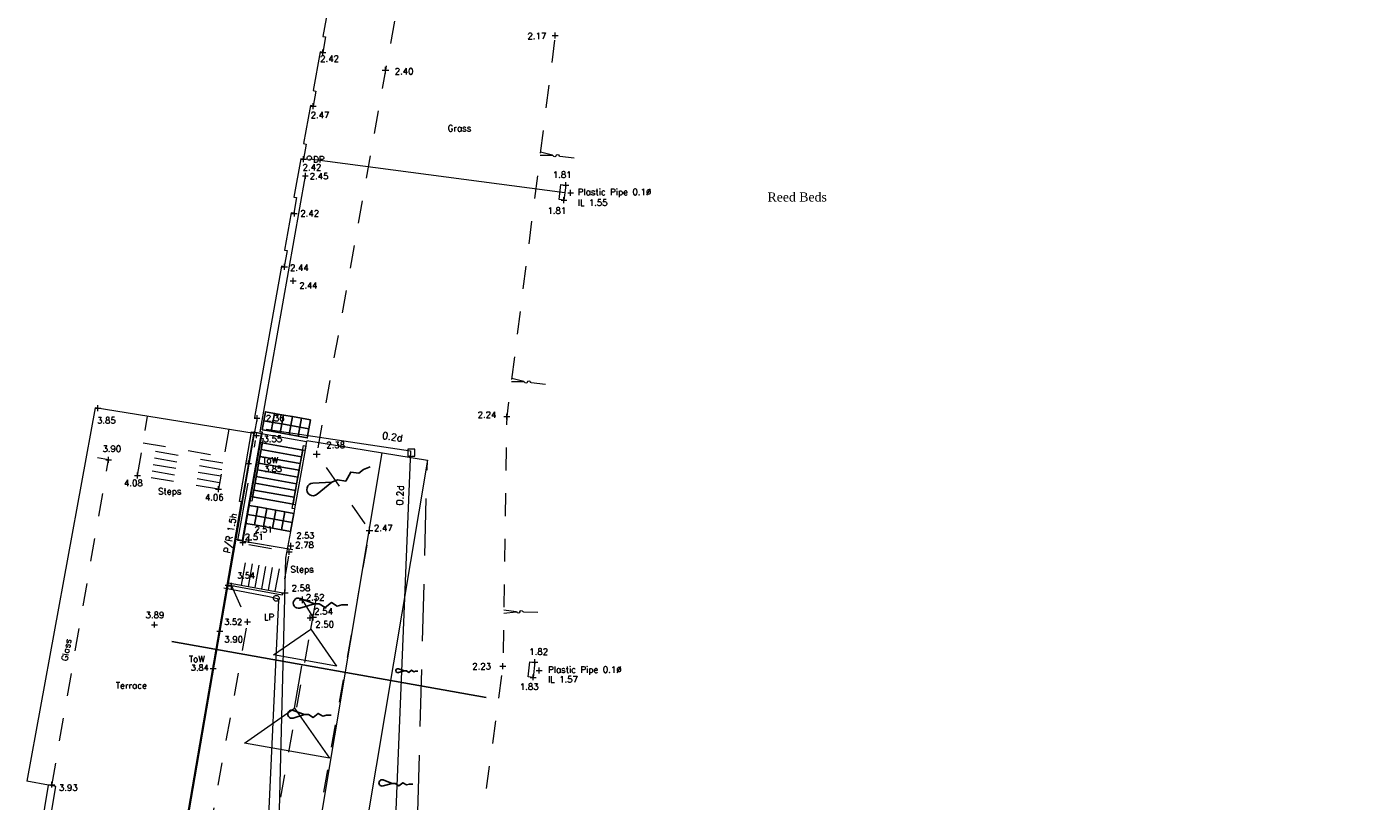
# Model space of a CAD drawing. Header units: metres. Extents: x 639013 to 639566, y 257273 to 257664.
# Tile 37 of 78: x 639322 to 639381, y 257446 to 257480. Entities that reach past the tile are written whole.
import ezdxf
from ezdxf.enums import TextEntityAlignment as Align
from ezdxf.lldxf.tags import DXFTag

# ---------------------------------------------------------------- set-up
doc = ezdxf.new("R2010")
doc.units = ezdxf.units.M
for name, pattern in [('65208756-SWE-ZZ-XX-M-C-0002-FC06T002$0$03', [3, 1, -1, 1]), ('65208756-SWE-ZZ-XX-M-C-0002-FC06T002$0$18', [13.5, 5, -1.6, 0.3, -1.6, 5]), ('65208756-SWE-ZZ-XX-M-C-0002-FC06T002$0$DIVIDE', [0.95, 0.38, -0.19, 0, -0.19, 0, -0.19]), ('65208756-SWE-ZZ-XX-M-C-0002-FC06T002$0$PHANTOM', [1.375, 0.625, -0.15, 0.15, -0.15, 0.15, -0.15]), ('65208756-SWE-ZZ-XX-M-C-2003-FC06Terrace&CarParkLayout$0$DASHED', [0.75, 0.5, -0.25])]:
    doc.linetypes.add(name, pattern=pattern)
for name, color, linetype, lineweight in [('65208756-SWE-ZZ-XX-M-C-0002-FC06T002$0$0not0', 253, 'Continuous', 0), ('65208756-SWE-ZZ-XX-M-C-0002-FC06T002$0$Service_Electric', 253, '65208756-SWE-ZZ-XX-M-C-0002-FC06T002$0$ELEC', 0), ('65208756-SWE-ZZ-XX-M-C-0002-FC06T002$0$Service_Fibre Optic', 253, '65208756-SWE-ZZ-XX-M-C-0002-FC06T002$0$PHANTOM', 0), ('65208756-SWE-ZZ-XX-M-C-0002-FC06T002$0$Service_Storm', 253, '65208756-SWE-ZZ-XX-M-C-0002-FC06T002$0$DIVIDE', 0), ('65208756-SWE-ZZ-XX-M-C-0002-FC06T002$0$SS_BANK_TOP', 253, '65208756-SWE-ZZ-XX-M-C-0002-FC06T002$0$03', 0), ('65208756-SWE-ZZ-XX-M-C-0002-FC06T002$0$SS_BUILDING', 253, 'Continuous', 0), ('65208756-SWE-ZZ-XX-M-C-0002-FC06T002$0$SS_DETAIL', 253, '65208756-SWE-ZZ-XX-M-C-0002-FC06T002$0$03', 0), ('65208756-SWE-ZZ-XX-M-C-0002-FC06T002$0$SS_FENCE', 253, '65208756-SWE-ZZ-XX-M-C-0002-FC06T002$0$18', 0), ('65208756-SWE-ZZ-XX-M-C-0002-FC06T002$0$SS_SLOPE', 253, 'Continuous', 0), ('65208756-SWE-ZZ-XX-M-C-0002-FC06T002$0$SS_Text_bold', 253, 'Continuous', 0), ('65208756-SWE-ZZ-XX-M-C-0002-FC06T002$0$SS_TEXT_GEN', 253, 'Continuous', 0), ('65208756-SWE-ZZ-XX-M-C-0002-FC06T002$0$SS_TXT_DRAIN', 253, 'Continuous', 0), ('65208756-SWE-ZZ-XX-M-C-0002-FC06T002$0$SS_TXT_LEV_BANK', 253, 'Continuous', 0), ('65208756-SWE-ZZ-XX-M-C-0002-FC06T002$0$SS_TXT_LEV_BLD', 253, 'Continuous', 0), ('65208756-SWE-ZZ-XX-M-C-0002-FC06T002$0$SS_TXT_LEV_GEN', 253, 'Continuous', 0), ('65208756-SWE-ZZ-XX-M-C-0002-FC06T002$0$SS_TXT_LEV_PNT', 253, 'Continuous', 0), ('65208756-SWE-ZZ-XX-M-C-0002-FC06T002$0$SS_TXT_LEV_WALL', 253, 'Continuous', 0), ('65208756-SWE-ZZ-XX-M-C-0002-FC06T002$0$SS_TXT_UTL', 253, 'Continuous', 0), ('65208756-SWE-ZZ-XX-M-C-0002-FC06T002$0$SS_TXT_UTL_WATER', 253, 'Continuous', 0), ('65208756-SWE-ZZ-XX-M-C-0002-FC06T002$0$SS_WALL', 253, 'Continuous', 0), ('65208756-SWE-ZZ-XX-M-C-2003-FC06Terrace&CarParkLayout$0$SWE - Earthworks', 94, 'Continuous', 0), ('65208756-SWE-ZZ-XX-M-C-2003-FC06Terrace&CarParkLayout$0$SWE - Footway', 6, 'Continuous', 0), ('65208756-SWE-ZZ-XX-M-C-2003-FC06Terrace&CarParkLayout$0$SWE - Retaining Wall (Proposed)', 11, 'Continuous', 0), ('65208756-SWE-ZZ-XX-M-C-2003-FC06Terrace&CarParkLayout$0$SWE - Steps', 11, 'Continuous', 0)]:
    doc.layers.add(name, color=color, linetype=linetype, lineweight=lineweight)
for name, color, linetype in [('65208756-SWE-ZZ-XX-M-C-2003-FC06Terrace&CarParkLayout$0$C-Levels-Proposed', 6, 'Continuous'), ('65208756-SWE-ZZ-XX-M-C-2003-FC06Terrace&CarParkLayout$0$SWE - Detail', 253, 'Continuous'), ('Z-Xref', 7, 'Continuous'), ('Z-Zz2010T-Text', 7, 'Continuous')]:
    doc.layers.add(name, color=color, linetype=linetype)
doc.styles.add('65208756-SWE-ZZ-XX-M-C-0002-FC06T002$0$ROMANS', font='ROMANS')
doc.styles.add('65208756-SWE-ZZ-XX-M-C-0002-FC06T002$0$Romantics', font='romantic.ttf')
doc.linetypes.add('65208756-SWE-ZZ-XX-M-C-0002-FC06T002$0$ELEC', pattern='A,0.4,-0.2,0.4,-0.2,["E",65208756-SWE-ZZ-XX-M-C-0002-FC06T002$0$ROMANS,S=0.3,R=0,X=0,Y=-0.15],-0.6', length=1.8)
tags = doc.linetypes.add('65208756-SWE-ZZ-XX-M-C-0002-FC06T002$0$ELEC B3', pattern='A,0.4,-0.2,0.4,-0.2,["E(B3)",65208756-SWE-ZZ-XX-M-C-0002-FC06T002$0$ROMANS,S=0.25,R=0,X=0,Y=-0.15],-1.5', length=2.7).pattern_tags.tags
tags[10] = DXFTag(74, 10)
tags = doc.linetypes.add('65208756-SWE-ZZ-XX-M-C-0002-FC06T002$0$FIBRE_OPTIC B2', pattern='A,0.4,-0.2,0.4,-0.2,["FO(B2)",65208756-SWE-ZZ-XX-M-C-0002-FC06T002$0$ROMANS,S=0.25,R=0,X=0,Y=-0.15],-1.8', length=3).pattern_tags.tags
tags[10] = DXFTag(74, 10)
doc.linetypes.add('65208756-SWE-ZZ-XX-M-C-0002-FC06T002$0$STORM B3', pattern='A,0.4,-0.2,0.4,-0.2,["SW(B3)",65208756-SWE-ZZ-XX-M-C-0002-FC06T002$0$ROMANS,S=0.25,R=0,X=0,Y=-0.15],-1.8', length=3)

# ---------------------------------------------------------------- blocks, each defined once
blk = doc.blocks.new('65208756-SWE-ZZ-XX-M-C-0002-FC06T002')
at = {"layer": '65208756-SWE-ZZ-XX-M-C-0002-FC06T002$0$0not0', "linetype": 'Continuous'}
for p, q in [((639345.336, 257479.383), (639345.596, 257479.384)), ((639345.466, 257479.254), (639345.466, 257479.514)), ((639335.151, 257478.645), (639335.411, 257478.645)), ((639335.281, 257478.515), (639335.281, 257478.775)), ((639337.883, 257477.865), (639338.183, 257477.865)), ((639338.033, 257477.715), (639338.033, 257478.015)), ((639334.727, 257476.287), (639334.987, 257476.287)), ((639334.858, 257476.157), (639334.857, 257476.417)), ((639334.309, 257473.962), (639334.569, 257473.962)), ((639334.439, 257473.832), (639334.439, 257474.092)), ((639334.592, 257474.011), (639334.596, 257474.037)), ((639334.596, 257473.985), (639334.592, 257474.011)), ((639334.596, 257474.037), (639334.606, 257474.061)), ((639334.606, 257473.961), (639334.596, 257473.985)), ((639334.606, 257474.061), (639334.622, 257474.082)), ((639334.622, 257473.942), (639334.606, 257473.961)), ((639334.622, 257474.082), (639334.642, 257474.098)), ((639334.642, 257473.926), (639334.622, 257473.942)), ((639334.642, 257474.098), (639334.666, 257474.108)), ((639334.666, 257473.916), (639334.642, 257473.926)), ((639334.666, 257474.108), (639334.692, 257474.112)), ((639334.692, 257473.912), (639334.666, 257473.916)), ((639334.692, 257474.112), (639334.718, 257474.108)), ((639334.718, 257473.916), (639334.692, 257473.912)), ((639334.718, 257474.108), (639334.742, 257474.098)), ((639334.742, 257473.926), (639334.718, 257473.916)), ((639334.742, 257474.098), (639334.762, 257474.082)), ((639334.762, 257473.942), (639334.742, 257473.926)), ((639334.762, 257474.082), (639334.778, 257474.062)), ((639334.778, 257473.962), (639334.762, 257473.942)), ((639334.778, 257474.062), (639334.788, 257474.038)), ((639334.788, 257473.986), (639334.778, 257473.962)), ((639334.788, 257474.038), (639334.792, 257474.012)), ((639334.792, 257474.012), (639334.788, 257473.986)), ((639334.388, 257473.233), (639334.648, 257473.233)), ((639334.518, 257473.103), (639334.518, 257473.363)), ((639345.808, 257472.821), (639346.068, 257472.821)), ((639345.938, 257472.691), (639345.938, 257472.951)), ((639346.144, 257472.359), (639346.144, 257472.619)), ((639345.723, 257472.168), (639345.983, 257472.168)), ((639345.853, 257472.038), (639345.853, 257472.298)), ((639346.014, 257472.489), (639346.274, 257472.489)), ((639333.907, 257471.586), (639334.167, 257471.586)), ((639334.037, 257471.456), (639334.037, 257471.716)), ((639333.479, 257469.247), (639333.739, 257469.248)), ((639333.61, 257469.117), (639333.609, 257469.377)), ((639333.853, 257468.626), (639334.113, 257468.626)), ((639333.983, 257468.496), (639333.983, 257468.756)), ((639325.429, 257462.917), (639325.429, 257463.177)), ((639325.299, 257463.047), (639325.559, 257463.047)), ((639332.271, 257462.611), (639332.531, 257462.611)), ((639332.401, 257462.481), (639332.401, 257462.741)), ((639343.216, 257462.675), (639343.476, 257462.676)), ((639343.346, 257462.545), (639343.346, 257462.805)), ((639332.376, 257461.726), (639332.376, 257461.986)), ((639332.246, 257461.856), (639332.506, 257461.856)), ((639325.768, 257460.782), (639326.028, 257460.783)), ((639325.898, 257460.653), (639325.898, 257460.913)), ((639332.029, 257460.492), (639332.029, 257460.752)), ((639334.868, 257461.034), (639335.168, 257461.034)), ((639335.018, 257460.884), (639335.018, 257461.184)), ((639327.162, 257459.97), (639327.162, 257460.23)), ((639331.899, 257460.622), (639332.159, 257460.622)), ((639327.032, 257460.1), (639327.292, 257460.101)), ((639330.713, 257459.361), (639330.713, 257459.621)), ((639330.583, 257459.491), (639330.843, 257459.491)), ((639337.329, 257457.54), (639337.329, 257457.84)), ((639331.779, 257457.03), (639331.779, 257457.29)), ((639331.919, 257457.274), (639332.179, 257457.274)), ((639332.049, 257457.144), (639332.049, 257457.404)), ((639337.179, 257457.69), (639337.479, 257457.69)), ((639331.649, 257457.159), (639331.909, 257457.16)), ((639333.686, 257456.752), (639333.946, 257456.752)), ((639333.753, 257457.013), (639334.013, 257457.013)), ((639333.754, 257457.013), (639334.014, 257457.013)), ((639333.816, 257456.622), (639333.815, 257456.882)), ((639333.883, 257456.883), (639333.883, 257457.143)), ((639333.884, 257456.883), (639333.884, 257457.143)), ((639330.998, 257455.283), (639331.258, 257455.283)), ((639331.128, 257455.153), (639331.128, 257455.413)), ((639331.154, 257455.254), (639331.414, 257455.254)), ((639331.284, 257455.124), (639331.284, 257455.384)), ((639333.214, 257454.831), (639333.247, 257454.836)), ((639333.247, 257454.836), (639333.279, 257454.831)), ((639333.465, 257454.946), (639333.765, 257454.946)), ((639333.615, 257454.796), (639333.615, 257455.096)), ((639333.122, 257454.711), (639333.127, 257454.744)), ((639333.127, 257454.679), (639333.122, 257454.711)), ((639333.127, 257454.744), (639333.139, 257454.774)), ((639333.14, 257454.649), (639333.127, 257454.679)), ((639333.139, 257454.774), (639333.159, 257454.799)), ((639333.16, 257454.624), (639333.14, 257454.649)), ((639333.159, 257454.799), (639333.184, 257454.819)), ((639333.185, 257454.604), (639333.16, 257454.624)), ((639333.184, 257454.819), (639333.214, 257454.831)), ((639333.215, 257454.591), (639333.185, 257454.604)), ((639333.247, 257454.586), (639333.215, 257454.591)), ((639333.28, 257454.591), (639333.247, 257454.586)), ((639333.279, 257454.831), (639333.309, 257454.819)), ((639333.31, 257454.604), (639333.28, 257454.591)), ((639333.309, 257454.819), (639333.334, 257454.799)), ((639333.335, 257454.624), (639333.31, 257454.604)), ((639333.334, 257454.799), (639333.354, 257454.774)), ((639333.355, 257454.649), (639333.335, 257454.624)), ((639333.354, 257454.774), (639333.367, 257454.744)), ((639333.367, 257454.679), (639333.355, 257454.649)), ((639333.367, 257454.744), (639333.372, 257454.711)), ((639333.372, 257454.711), (639333.367, 257454.679)), ((639334.247, 257454.643), (639334.547, 257454.643)), ((639334.397, 257454.493), (639334.397, 257454.793)), ((639334.753, 257453.36), (639335.001, 257454.739)), ((639327.902, 257453.426), (639327.902, 257453.686)), ((639331.849, 257453.677), (639332.109, 257453.677)), ((639331.979, 257453.547), (639331.979, 257453.807)), ((639334.602, 257453.855), (639334.862, 257453.855)), ((639334.708, 257453.886), (639335.008, 257453.886)), ((639334.732, 257453.725), (639334.732, 257453.985)), ((639334.858, 257453.736), (639334.858, 257454.036)), ((639327.772, 257453.556), (639328.032, 257453.556)), ((639330.639, 257453.269), (639330.899, 257453.269)), ((639330.77, 257453.139), (639330.769, 257453.399)), ((639333.125, 257452.23), (639334.753, 257453.36)), ((639334.753, 257453.36), (639335.883, 257451.733)), ((639335.883, 257451.733), (639333.125, 257452.23)), ((639344.441, 257451.909), (639344.701, 257451.909)), ((639344.571, 257451.779), (639344.571, 257452.039)), ((639330.347, 257451.63), (639330.607, 257451.63)), ((639330.477, 257451.5), (639330.477, 257451.76)), ((639334.038, 257449.893), (639334.365, 257451.756)), ((639343.046, 257451.735), (639343.306, 257451.736)), ((639343.176, 257451.606), (639343.176, 257451.866)), ((639344.498, 257451.117), (639344.497, 257451.377)), ((639344.635, 257451.548), (639344.895, 257451.548)), ((639344.765, 257451.418), (639344.765, 257451.678)), ((639344.367, 257451.247), (639344.627, 257451.247)), ((639331.849, 257448.356), (639334.038, 257449.893)), ((639334.038, 257449.893), (639335.575, 257447.703)), ((639335.575, 257447.703), (639331.849, 257448.356)), ((639323.413, 257446.412), (639323.413, 257446.672)), ((639323.283, 257446.542), (639323.543, 257446.542))]:
    blk.add_line(p, q, dxfattribs=at)
at = {"layer": '65208756-SWE-ZZ-XX-M-C-0002-FC06T002$0$0not0'}
for p, q in [((639339.316, 257461.246), (639339.016, 257461.246)), ((639339.016, 257461.246), (639339.016, 257460.946)), ((639339.016, 257460.946), (639339.316, 257460.946)), ((639339.316, 257460.946), (639339.316, 257461.246))]:
    blk.add_line(p, q, dxfattribs=at)
at = {"layer": '65208756-SWE-ZZ-XX-M-C-0002-FC06T002$0$Service_Electric', "linetype": '65208756-SWE-ZZ-XX-M-C-0002-FC06T002$0$ELEC B3'}
blk.add_lwpolyline([(639330.94, 257455.171), (639332.937, 257454.785), (639333.279, 257454.703), (639333.335, 257454.624), (639332.853, 257444.22), (639332.381, 257440.58), (639331.563, 257438.602)], dxfattribs=at)
at = {"layer": '65208756-SWE-ZZ-XX-M-C-0002-FC06T002$0$Service_Fibre Optic', "linetype": '65208756-SWE-ZZ-XX-M-C-0002-FC06T002$0$FIBRE_OPTIC B2'}
blk.add_lwpolyline([(639332.802, 257462.132), (639339.131, 257461.175), (639338.396, 257443.28)], dxfattribs=at)
at = {"layer": '65208756-SWE-ZZ-XX-M-C-0002-FC06T002$0$Service_Storm', "linetype": '65208756-SWE-ZZ-XX-M-C-0002-FC06T002$0$STORM B3'}
blk.add_line((639334.716, 257473.982), (639345.896, 257472.495), dxfattribs=at)
at = {"layer": '65208756-SWE-ZZ-XX-M-C-0002-FC06T002$0$SS_BANK_TOP', "flags": 128}
for points in [[(639364.165, 257538.044), (639359.565, 257539.992), (639357.199, 257537.731), (639354.014, 257523.599), (639351.053, 257508.763), (639347.79, 257493.852), (639345.466, 257479.384), (639343.346, 257462.675), (639343.176, 257451.736), (639341.686, 257440.782), (639343.075, 257435.51), (639347.956, 257431.124), (639354.267, 257428.504), (639369.227, 257425.796), (639378.389, 257424.727), (639384.985, 257426.306), (639390.421, 257430.322), (639392.802, 257435.589)], [(639331.284, 257455.254), (639331.979, 257453.677), (639330.415, 257445.038), (639330.788, 257441.466), (639329.687, 257434.967), (639328.556, 257427.239), (639328.526, 257421.399), (639329.698, 257416.589), (639330.216, 257414.151), (639332.321, 257407.877), (639333.919, 257400.568), (639335.111, 257394.689), (639335.529, 257390.894)]]:
    blk.add_lwpolyline(points, dxfattribs=at)
at = {"layer": '65208756-SWE-ZZ-XX-M-C-0002-FC06T002$0$SS_BUILDING', "flags": 128}
for points in [[(639335.599, 257481.1), (639335.285, 257479.347), (639335.403, 257479.326), (639335.28, 257478.645), (639335.162, 257478.666), (639334.857, 257476.969), (639334.976, 257476.947), (639334.857, 257476.287), (639334.739, 257476.308), (639334.441, 257474.647), (639334.559, 257474.626), (639334.44, 257473.963), (639334.322, 257473.984), (639334.019, 257472.298), (639334.137, 257472.277), (639334.014, 257471.59), (639333.895, 257471.611), (639333.603, 257469.98), (639333.721, 257469.958), (639333.593, 257469.25), (639333.475, 257469.272), (639332.283, 257462.632), (639332.401, 257462.611), (639332.276, 257461.94), (639325.308, 257463.067)], [(639325.308, 257463.067), (639322.317, 257446.692)]]:
    blk.add_lwpolyline(points, dxfattribs=at)
at = {"layer": '65208756-SWE-ZZ-XX-M-C-0002-FC06T002$0$SS_DETAIL'}
for p, q in [((639327.162, 257460.1), (639327.607, 257462.695)), ((639331.165, 257462.12), (639330.713, 257459.491)), ((639327.407, 257461.53), (639330.959, 257460.92)), ((639330.86, 257460.348), (639327.309, 257460.958)), ((639330.909, 257460.634), (639327.358, 257461.244)), ((639330.762, 257459.777), (639327.211, 257460.386)), ((639330.811, 257460.063), (639327.26, 257460.672)), ((639330.713, 257459.491), (639327.162, 257460.1)), ((639331.726, 257455.286), (639332.045, 257457.07)), ((639332.021, 257455.233), (639332.341, 257457.017)), ((639332.316, 257455.18), (639332.636, 257456.964)), ((639332.611, 257455.127), (639332.931, 257456.911)), ((639332.907, 257455.074), (639333.227, 257456.858)), ((639333.202, 257455.021), (639333.522, 257456.805)), ((639323.259, 257446.52), (639322.317, 257446.692))]:
    blk.add_line(p, q, dxfattribs=at)
at = {"layer": '65208756-SWE-ZZ-XX-M-C-0002-FC06T002$0$SS_DETAIL', "flags": 128}
for points in [[(639342.379, 257510.332), (639343.829, 257510.056), (639340.922, 257493.899), (639338.033, 257477.865), (639335.018, 257461.034), (639337.329, 257457.69), (639334.333, 257440.673), (639331.444, 257424.491), (639338.746, 257397.028), (639337.072, 257396.542), (639333.273, 257410.83), (639329.608, 257424.346), (639329.608, 257424.346), (639329.608, 257424.346), (639332.383, 257440.137), (639332.383, 257440.14), (639334.858, 257453.886), (639334.397, 257454.643), (639333.615, 257454.946)], [(639323.405, 257446.496), (639325.898, 257460.783), (639324.92, 257460.944)], [(639332.045, 257457.07), (639333.816, 257456.752), (639333.495, 257454.964)]]:
    blk.add_lwpolyline(points, dxfattribs=at)
at = {"layer": '65208756-SWE-ZZ-XX-M-C-0002-FC06T002$0$SS_FENCE', "flags": 128}
blk.add_lwpolyline([(639333.973, 257456.837), (639331.563, 257457.241), (639332.376, 257461.856)], dxfattribs=at)
at = {"layer": '65208756-SWE-ZZ-XX-M-C-0002-FC06T002$0$SS_SLOPE'}
for p, q in [((639344.808, 257474.138), (639345.352, 257474.133)), ((639345.352, 257474.133), (639344.824, 257474.264)), ((639345.352, 257474.133), (639345.352, 257474.133)), ((639345.667, 257474.095), (639346.297, 257474.015)), ((639344.092, 257464.213), (639343.565, 257464.343)), ((639343.549, 257464.217), (639344.092, 257464.213)), ((639344.092, 257464.213), (639344.092, 257464.213)), ((639344.408, 257464.175), (639345.038, 257464.094)), ((639343.219, 257454.065), (639343.76, 257454.121)), ((639343.76, 257454.121), (639343.221, 257454.192)), ((639343.76, 257454.121), (639343.76, 257454.121)), ((639344.078, 257454.118), (639344.713, 257454.108))]:
    blk.add_line(p, q, dxfattribs=at)
at = {"layer": '65208756-SWE-ZZ-XX-M-C-0002-FC06T002$0$SS_SLOPE', "extrusion": (0, 0, -1)}
for centre, major_axis, start_param, end_param in [((639345.354, 257474.102), (-0.0179, -0.0263), 2.459792, 3.716204), ((639345.446, 257474.128), (-0.0361, -0.0531), 4.321367, 7.046502), ((639345.572, 257474.101), (-0.0361, -0.0531), 1.179774, 3.904909), ((639345.664, 257474.127), (-0.0179, -0.0263), 5.601384, 6.857797), ((639344.095, 257464.181), (-0.0179, -0.0263), 2.459792, 3.716204), ((639344.187, 257464.207), (-0.0361, -0.0531), 4.321367, 7.046502), ((639344.313, 257464.181), (-0.0361, -0.0531), 1.179774, 3.904909), ((639344.405, 257464.206), (-0.0179, -0.0263), 5.601384, 6.857797), ((639343.766, 257454.09), (-0.0149, -0.0281), 2.459792, 3.716204), ((639343.855, 257454.126), (-0.0301, -0.0568), 4.321367, 7.046502), ((639343.983, 257454.113), (-0.0301, -0.0568), 1.179774, 3.904909), ((639344.071, 257454.149), (-0.0149, -0.0281), 5.601384, 6.857797)]:
    blk.add_ellipse(centre, major_axis=major_axis, ratio=1, start_param=start_param, end_param=end_param, dxfattribs=at)
at = {"layer": '65208756-SWE-ZZ-XX-M-C-0002-FC06T002$0$SS_WALL'}
blk.add_line((639323.584, 257446.467), (639323.259, 257446.52), dxfattribs=at)
at = {"layer": '65208756-SWE-ZZ-XX-M-C-0002-FC06T002$0$SS_WALL', "flags": 128}
for points in [[(639331.779, 257457.16), (639332.643, 257461.995), (639332.545, 257462.014), (639334.518, 257473.233)], [(639345.938, 257472.821), (639345.853, 257472.168), (639345.635, 257472.196), (639345.72, 257472.849), (639345.938, 257472.821)], [(639332.276, 257461.94), (639330.769, 257453.269), (639329.009, 257442.967)], [(639333.507, 257454.85), (639331.128, 257455.283), (639331.147, 257455.391), (639333.527, 257454.958), (639333.507, 257454.85)], [(639344.571, 257451.909), (639344.497, 257451.247), (639344.279, 257451.272), (639344.352, 257451.933), (639344.571, 257451.909)], [(639329.019, 257442.621), (639322.788, 257443.675), (639323.259, 257446.52)], [(639329.074, 257442.946), (639323.167, 257443.945), (639323.584, 257446.467)]]:
    blk.add_lwpolyline(points, dxfattribs=at)
at = {"layer": '65208756-SWE-ZZ-XX-M-C-0002-FC06T002$0$Service_Fibre Optic', "linetype": '65208756-SWE-ZZ-XX-M-C-0002-FC06T002$0$FIBRE_OPTIC B2', "style": '65208756-SWE-ZZ-XX-M-C-0002-FC06T002$0$ROMANS'}
for rotation, p in [(351.39805, (639337.872, 257461.712)), (87.6489, (639338.801, 257458.78))]:
    blk.add_text('0.2d', height=0.3, rotation=rotation, dxfattribs=at).set_placement(p)
at = {"layer": '65208756-SWE-ZZ-XX-M-C-0002-FC06T002$0$SS_Text_bold', "style": '65208756-SWE-ZZ-XX-M-C-0002-FC06T002$0$Romantics'}
blk.add_text('Reed Beds', height=0.4, rotation=0.0408, dxfattribs=at).set_placement((639354.772, 257472.104))
at = {"layer": '65208756-SWE-ZZ-XX-M-C-0002-FC06T002$0$SS_TEXT_GEN', "style": '65208756-SWE-ZZ-XX-M-C-0002-FC06T002$0$ROMANS'}
for s, rotation, p in [('Grass', 0.0408, (639340.756, 257475.18)), ('Plastic Pipe 0.1%%c', 0.0408, (639346.456, 257472.386)), ('Steps', 0.0408, (639328.065, 257459.26)), ('P/R 1.5h', 80.00679, (639331.21, 257456.676)), ('Steps', 0.0408, (639333.863, 257455.845)), ('Glass', 80.10228, (639324.094, 257451.943)), ('Plastic Pipe 0.1%%C', 0.0408, (639345.155, 257451.448)), ('Terrace', 0.0408, (639326.21, 257450.752))]:
    blk.add_text(s, height=0.278, rotation=rotation, dxfattribs=at).set_placement(p)
at = {"layer": '65208756-SWE-ZZ-XX-M-C-0002-FC06T002$0$SS_TXT_DRAIN', "style": '65208756-SWE-ZZ-XX-M-C-0002-FC06T002$0$ROMANS'}
for p in [(639332.629, 257460.548), (639329.414, 257451.834)]:
    blk.add_text('ToW', height=0.274, dxfattribs=at).set_placement(p, align=Align.BOTTOM_LEFT)
at = {"layer": '65208756-SWE-ZZ-XX-M-C-0002-FC06T002$0$SS_TXT_LEV_BANK', "style": '65208756-SWE-ZZ-XX-M-C-0002-FC06T002$0$ROMANS'}
for s, p in [('2.17', (639344.253, 257479.223)), ('2.24', (639342.068, 257462.618)), ('2.23', (639341.834, 257451.593))]:
    blk.add_text(s, height=0.274, rotation=0.0408, dxfattribs=at).set_placement(p)
for s, p in [('3.54', (639331.531, 257455.5)), ('3.52', (639330.967, 257453.47))]:
    blk.add_text(s, height=0.26, dxfattribs=at).set_placement(p, align=Align.BOTTOM_LEFT)
at = {"layer": '65208756-SWE-ZZ-XX-M-C-0002-FC06T002$0$SS_TXT_LEV_BLD', "style": '65208756-SWE-ZZ-XX-M-C-0002-FC06T002$0$ROMANS'}
for s, p in [('2.42', (639335.169, 257478.231)), ('2.47', (639334.752, 257475.761)), ('2.42', (639334.397, 257473.47)), ('2.42', (639334.3, 257471.452)), ('2.44', (639333.846, 257469.069)), ('3.85', (639325.388, 257462.372)), ('2.36', (639332.787, 257462.471))]:
    blk.add_text(s, height=0.274, rotation=0.0408, dxfattribs=at).set_placement(p)
at = {"layer": '65208756-SWE-ZZ-XX-M-C-0002-FC06T002$0$SS_TXT_LEV_GEN', "style": '65208756-SWE-ZZ-XX-M-C-0002-FC06T002$0$ROMANS'}
for s, p in [('2.40', (639338.435, 257477.596)), ('2.38', (639335.436, 257461.217)), ('2.52', (639334.536, 257454.539)), ('2.50', (639334.952, 257453.348))]:
    blk.add_text(s, height=0.274, dxfattribs=at).set_placement(p, align=Align.BOTTOM_LEFT)
for s, p in [('2.45', (639334.708, 257473.08)), ('1.81', (639345.366, 257473.143)), ('1.81', (639345.127, 257471.567)), ('3.90', (639325.627, 257461.13)), ('3.55', (639332.681, 257461.56)), ('4.08', (639326.572, 257459.631)), ('4.06', (639330.116, 257458.998)), ('2.47', (639337.526, 257457.656)), ('2.51', (639331.86, 257457.269)), ('2.78', (639334.073, 257456.917)), ('2.58', (639333.916, 257455.021)), ('2.54', (639334.904, 257454.004)), ('3.90', (639330.966, 257452.778)), ('1.82', (639344.332, 257452.238)), ('1.83', (639343.92, 257450.701)), ('3.93', (639323.72, 257446.272))]:
    blk.add_text(s, height=0.274, rotation=0.0408, dxfattribs=at).set_placement(p)
at = {"layer": '65208756-SWE-ZZ-XX-M-C-0002-FC06T002$0$SS_TXT_LEV_PNT', "style": '65208756-SWE-ZZ-XX-M-C-0002-FC06T002$0$ROMANS'}
for s, p in [('IL 1.55', (639346.459, 257471.92)), ('3.89', (639327.517, 257453.841)), ('IL 1.57', (639345.156, 257451.02))]:
    blk.add_text(s, height=0.274, rotation=0.0408, dxfattribs=at).set_placement(p)
for s, p in [('2.44', (639334.26, 257468.219)), ('2.51', (639332.295, 257457.52)), ('2.53', (639334.13, 257457.259)), ('2.53', (639334.13, 257457.259))]:
    blk.add_text(s, height=0.26, dxfattribs=at).set_placement(p, align=Align.BOTTOM_LEFT)
at = {"layer": '65208756-SWE-ZZ-XX-M-C-0002-FC06T002$0$SS_TXT_LEV_WALL', "style": '65208756-SWE-ZZ-XX-M-C-0002-FC06T002$0$ROMANS'}
for s, p in [('3.85', (639332.71, 257460.173)), ('3.84', (639329.504, 257451.464))]:
    blk.add_text(s, height=0.26, dxfattribs=at).set_placement(p, align=Align.BOTTOM_LEFT)
at = {"layer": '65208756-SWE-ZZ-XX-M-C-0002-FC06T002$0$SS_TXT_UTL', "style": '65208756-SWE-ZZ-XX-M-C-0002-FC06T002$0$ROMANS'}
blk.add_text('LP', height=0.274, rotation=0.0408, dxfattribs=at).set_placement((639332.706, 257453.754))
at = {"layer": '65208756-SWE-ZZ-XX-M-C-0002-FC06T002$0$SS_TXT_UTL_WATER', "style": '65208756-SWE-ZZ-XX-M-C-0002-FC06T002$0$ROMANS'}
blk.add_text('DP', height=0.278, rotation=0.0408, dxfattribs=at).set_placement((639334.862, 257473.813))
blk = doc.blocks.new('*U288')
at = {"layer": '65208756-SWE-ZZ-XX-M-C-2003-FC06Terrace&CarParkLayout$0$C-Levels-Proposed'}
for points in [[(0, -23.7), (-7.1, -2.4)], [(0, -23.7), (7.1, -2.4)], [(0, -31), (5.1, -39.7), (-2.8, -49.1), (2.1, -57.8), (-0.2, -64.6), (-0.2, -73.1)], [(0, -31), (0, -23.7)]]:
    blk.add_lwpolyline(points, dxfattribs=at)
blk.add_arc((0, 0), 7.53, 341.4291, 198.5709, dxfattribs=at)
blk = doc.blocks.new('65208756-SWE-ZZ-XX-M-C-2003-FC06Terrace&CarParkLayout')
at = {"layer": '65208756-SWE-ZZ-XX-M-C-2003-FC06Terrace&CarParkLayout$0$SWE - Detail', "color": 253, "linetype": 'Continuous'}
for points in [[(639333.168, 257462.819), (639333.097, 257462.425), (639332.703, 257462.497), (639332.775, 257462.89), (639333.168, 257462.819)], [(639333.562, 257462.747), (639333.49, 257462.353), (639333.097, 257462.425), (639333.168, 257462.819), (639333.562, 257462.747)], [(639333.955, 257462.675), (639333.884, 257462.281), (639333.49, 257462.353), (639333.562, 257462.747), (639333.955, 257462.675)], [(639334.349, 257462.603), (639334.277, 257462.209), (639333.884, 257462.281), (639333.955, 257462.675), (639334.349, 257462.603)], [(639334.742, 257462.531), (639334.671, 257462.138), (639334.277, 257462.209), (639334.349, 257462.603), (639334.742, 257462.531)], [(639333.097, 257462.425), (639333.025, 257462.032), (639332.631, 257462.103), (639332.703, 257462.497), (639333.097, 257462.425)], [(639333.49, 257462.353), (639333.418, 257461.96), (639333.025, 257462.032), (639333.097, 257462.425), (639333.49, 257462.353)], [(639333.884, 257462.281), (639333.812, 257461.888), (639333.418, 257461.96), (639333.49, 257462.353), (639333.884, 257462.281)], [(639334.277, 257462.209), (639334.205, 257461.816), (639333.812, 257461.888), (639333.884, 257462.281), (639334.277, 257462.209)], [(639334.671, 257462.138), (639334.599, 257461.744), (639334.205, 257461.816), (639334.277, 257462.209), (639334.671, 257462.138)], [(639332.362, 257458.321), (639332.292, 257457.927), (639331.898, 257457.997), (639331.968, 257458.391), (639332.362, 257458.321)], [(639332.432, 257458.715), (639332.362, 257458.321), (639331.968, 257458.391), (639332.038, 257458.785), (639332.432, 257458.715)], [(639332.825, 257458.645), (639332.755, 257458.251), (639332.362, 257458.321), (639332.432, 257458.715), (639332.825, 257458.645)], [(639333.219, 257458.575), (639333.149, 257458.181), (639332.755, 257458.251), (639332.825, 257458.645), (639333.219, 257458.575)], [(639333.613, 257458.504), (639333.543, 257458.111), (639333.149, 257458.181), (639333.219, 257458.575), (639333.613, 257458.504)], [(639334.007, 257458.434), (639333.937, 257458.041), (639333.543, 257458.111), (639333.613, 257458.504), (639334.007, 257458.434)], [(639332.755, 257458.251), (639332.685, 257457.857), (639332.292, 257457.927), (639332.362, 257458.321), (639332.755, 257458.251)], [(639333.149, 257458.181), (639333.079, 257457.787), (639332.685, 257457.857), (639332.755, 257458.251), (639333.149, 257458.181)], [(639333.543, 257458.111), (639333.473, 257457.717), (639333.079, 257457.787), (639333.149, 257458.181), (639333.543, 257458.111)], [(639333.937, 257458.041), (639333.867, 257457.647), (639333.473, 257457.717), (639333.543, 257458.111), (639333.937, 257458.041)]]:
    blk.add_lwpolyline(points, close=True, dxfattribs=at)
at = {"layer": '65208756-SWE-ZZ-XX-M-C-2003-FC06Terrace&CarParkLayout$0$SWE - Earthworks', "linetype": '65208756-SWE-ZZ-XX-M-C-2003-FC06Terrace&CarParkLayout$0$DASHED', "ltscale": 5, "flags": 128}
blk.add_lwpolyline([(639338.938, 257426.595), (639339.866, 257460.768)], dxfattribs=at)
at = {"layer": '65208756-SWE-ZZ-XX-M-C-2003-FC06Terrace&CarParkLayout$0$SWE - Footway', "linetype": 'Continuous'}
blk.add_line((639334.578, 257461.631), (639339.866, 257460.768), dxfattribs=at)
for points in [[(639328.164, 257438.209), (639329.053, 257443.001), (639328.986, 257443.013), (639329.416, 257445.508), (639331.723, 257458.939), (639331.627, 257458.954), (639332.157, 257462.013), (639332.254, 257461.996), (639332.602, 257461.941), (639332.604, 257461.952)], [(639339.866, 257460.768), (639335.004, 257431.759), (639333.031, 257432.09), (639337.891, 257461.086)], [(639333.867, 257457.647), (639333.655, 257456.466), (639333.031, 257432.09)]]:
    blk.add_lwpolyline(points, dxfattribs=at)
at = {"layer": '65208756-SWE-ZZ-XX-M-C-2003-FC06Terrace&CarParkLayout$0$SWE - Retaining Wall (Proposed)', "color": 252}
for p, q in [((639332.254, 257461.996), (639331.44, 257457.31)), ((639331.765, 257457.259), (639332.601, 257461.94)), ((639332.601, 257461.94), (639332.254, 257461.996)), ((639331.44, 257457.31), (639331.765, 257457.259))]:
    blk.add_line(p, q, dxfattribs=at)
at = {"layer": '65208756-SWE-ZZ-XX-M-C-2003-FC06Terrace&CarParkLayout$0$SWE - Steps', "lineweight": 18}
for points in [[(639332.53, 257461.542), (639332.601, 257461.936), (639334.57, 257461.585), (639334.499, 257461.191), (639332.53, 257461.542)], [(639332.566, 257461.739), (639332.664, 257461.722), (639332.172, 257458.965), (639332.073, 257458.983), (639332.566, 257461.739)], [(639332.576, 257461.23), (639332.629, 257461.525), (639334.401, 257461.208), (639334.348, 257460.913), (639332.576, 257461.23)], [(639334.436, 257461.405), (639334.534, 257461.388), (639334.042, 257458.631), (639333.944, 257458.649), (639334.436, 257461.405)], [(639332.471, 257460.639), (639332.523, 257460.934), (639334.295, 257460.618), (639334.243, 257460.323), (639332.471, 257460.639)], [(639332.523, 257460.934), (639332.576, 257461.23), (639334.348, 257460.913), (639334.295, 257460.618), (639332.523, 257460.934)], [(639332.365, 257460.048), (639332.418, 257460.343), (639334.19, 257460.027), (639334.137, 257459.732), (639332.365, 257460.048)], [(639332.418, 257460.344), (639332.471, 257460.639), (639334.243, 257460.323), (639334.19, 257460.027), (639332.418, 257460.344)], [(639332.26, 257459.458), (639332.312, 257459.753), (639334.084, 257459.436), (639334.032, 257459.141), (639332.26, 257459.458)], [(639332.312, 257459.753), (639332.365, 257460.048), (639334.137, 257459.732), (639334.084, 257459.436), (639332.312, 257459.753)], [(639332.038, 257458.786), (639332.108, 257459.18), (639334.077, 257458.828), (639334.007, 257458.434), (639332.038, 257458.786)], [(639332.207, 257459.162), (639332.26, 257459.457), (639334.032, 257459.141), (639333.979, 257458.846), (639332.207, 257459.162)]]:
    blk.add_lwpolyline(points, close=True, dxfattribs=at)
at = {"layer": '65208756-SWE-ZZ-XX-M-C-2003-FC06Terrace&CarParkLayout$0$C-Levels-Proposed'}
for p, xscale, yscale, zscale, rotation in [((639334.861, 257459.485, 3.4), -0.03681363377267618, 0.03681363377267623, 0.03681363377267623, 111.5183237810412), ((639334.212, 257454.497), -0.02960921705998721, 0.02960921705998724, 0.02960921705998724, 87.88079955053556), ((639338.573, 257451.539), -0.01204528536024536, 0.01204528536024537, 0.01204528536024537, 88.26754812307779), ((639333.927, 257449.632), -0.02355111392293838, 0.0235511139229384, 0.0235511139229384, 88.4802566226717), ((639337.884, 257446.619), -0.01846102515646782, 0.01846102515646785, 0.01846102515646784, 87.35535329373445)]:
    blk.add_blockref('*U288', p, dxfattribs=dict(at, xscale=xscale, yscale=yscale, zscale=zscale, rotation=rotation))

msp = doc.modelspace()

# ---------------------------------------------------------------- linework, layer by layer
at = {"layer": 'Z-Zz2010T-Text', "linetype": 'Continuous'}
msp.add_lwpolyline([(639342.449, 257450.362), (639328.672, 257452.812)], dxfattribs=at)

# ---------------------------------------------------------------- block references
at = {"layer": 'Z-Xref', "linetype": 'Continuous'}
for name in ['65208756-SWE-ZZ-XX-M-C-0002-FC06T002', '65208756-SWE-ZZ-XX-M-C-2003-FC06Terrace&CarParkLayout']:
    msp.add_blockref(name, (0, 0), dxfattribs=at)

doc.saveas('drawing.dxf')
